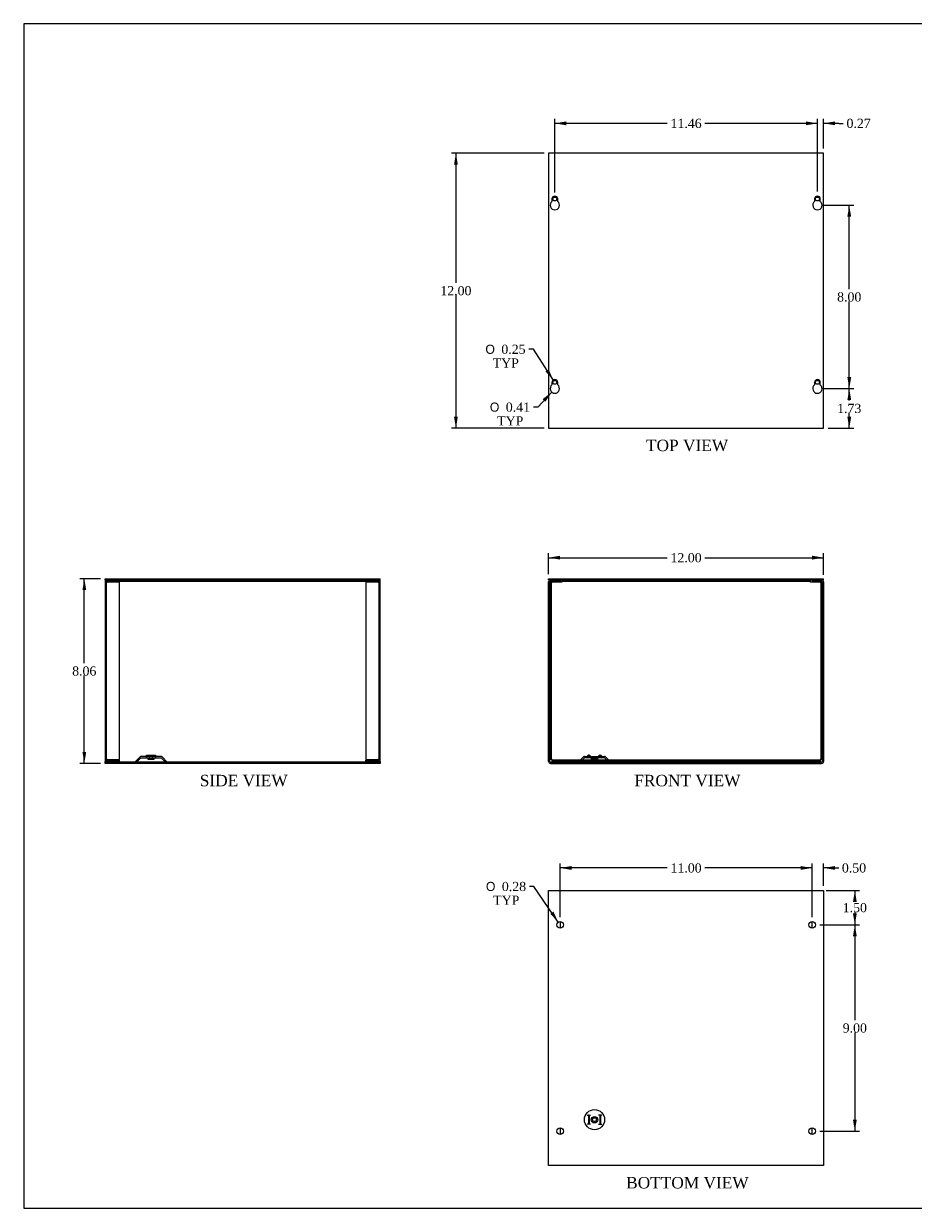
# Model space of a CAD drawing. Header units: inches. Extents: x 0.2 to 77.9, y -0.5 to 51.8.
# Tile 1 of 3: x 0.2 to 39.1, y 0.1 to 51.8. Entities that reach past the tile are written whole.
import ezdxf
from ezdxf.enums import TextEntityAlignment as Align
from ezdxf.lldxf.tags import DXFTag

# ---------------------------------------------------------------- set-up
doc = ezdxf.new("R2010")
doc.units = ezdxf.units.IN
doc.header["$MEASUREMENT"] = 0
for name, color, linetype in [('COM70751-5', 7, 'Continuous'), ('COM70752-10', 7, 'Continuous'), ('COM70753-9', 7, 'Continuous'), ('Default', 7, 'Continuous')]:
    doc.layers.add(name, color=color, linetype=linetype)
doc.styles.add('SEACAD_Solid_Edge_ANSI1_Symbols', font='txt')
doc.styles.add('SEACAD_Times_New_Roman', font='times.ttf')
tags = doc.linetypes.add('HIDDEN2', pattern=[0.1875, 0.125, -0.0625]).pattern_tags.tags
tags[6:7] = [DXFTag(74, 4), DXFTag(75, 0), DXFTag(340, '0'), DXFTag(46, 0.0), DXFTag(50, 0.0), DXFTag(44, 0.0), DXFTag(45, 0.0)]
tags[4:5] = [DXFTag(74, 4), DXFTag(75, 0), DXFTag(340, '0'), DXFTag(46, 0.0), DXFTag(50, 0.0), DXFTag(44, 0.0), DXFTag(45, 0.0)]
doc.dimstyles.new('HAMMOND_(STH_-_66x44)', dxfattribs={"dimtxt": 0.4, "dimasz": 0.5, "dimexe": 0.2, "dimexo": 0.2, "dimgap": 0.1, "dimtad": 0, "dimtih": 1, "dimtoh": 1, "dimzin": 0, "dimdsep": 46, "dimtxsty": 'SEACAD_Times_New_Roman', "dimblk1": '_SE_FILLED', "dimblk2": '_SE_FILLED', "dimsah": 1, "dimcen": 0.2, "dimadec": 0, "dimazin": 0, "dimtfac": 0.8, "dimtofl": 0, "dimtmove": 0, "dimatfit": 3, "dimfxl": 1, "dimtolj": 1, "dimtzin": 0, "dimarcsym": 0})

# ---------------------------------------------------------------- blocks, each defined once
blk = doc.blocks.new('SE')
at = {"layer": 'COM70751-5', "color": 7, "linetype": 'Continuous'}
for p, q in [((23.148, 27.541), (35.148, 27.541)), ((23.148, 27.484), (23.148, 27.541)), ((23.148, 27.484), (35.148, 27.484)), ((35.148, 27.484), (35.148, 27.541))]:
    blk.add_line(p, q, dxfattribs=at)
at = {"layer": 'COM70751-5', "color": 7, "linetype": 'HIDDEN2'}
for p, q in [((23.215, 27.541), (23.215, 27.484)), ((23.293, 27.484), (23.293, 27.541)), ((23.543, 27.484), (23.543, 27.541)), ((23.621, 27.484), (23.621, 27.541)), ((34.675, 27.541), (34.675, 27.484)), ((34.753, 27.484), (34.753, 27.541)), ((35.003, 27.484), (35.003, 27.541)), ((35.081, 27.484), (35.081, 27.541))]:
    blk.add_line(p, q, dxfattribs=at)
at = {"layer": 'COM70752-10', "color": 7, "linetype": 'Continuous'}
for p, q in [((23.148, 19.57), (23.148, 27.398)), ((23.205, 19.57), (23.205, 27.398)), ((23.234, 27.484), (23.648, 27.484)), ((23.234, 27.427), (23.648, 27.427)), ((23.648, 27.484), (23.648, 27.427)), ((34.648, 27.484), (34.648, 27.427)), ((34.648, 27.484), (35.062, 27.484)), ((34.648, 27.427), (35.062, 27.427)), ((35.091, 27.398), (35.091, 19.57)), ((35.148, 27.398), (35.148, 19.57)), ((23.234, 19.541), (35.062, 19.541)), ((23.234, 19.484), (35.062, 19.484)), ((24.463, 19.564), (24.44, 19.541)), ((25.857, 19.541), (25.834, 19.564))]:
    blk.add_line(p, q, dxfattribs=at)
at = {"layer": 'COM70752-10', "color": 7, "linetype": 'HIDDEN2'}
for p, q in [((23.333, 27.484), (23.333, 27.427)), ((23.503, 27.427), (23.503, 27.484)), ((34.793, 27.484), (34.793, 27.427)), ((34.963, 27.427), (34.963, 27.484)), ((24.668, 19.768), (24.463, 19.564)), ((24.708, 19.728), (24.48, 19.5)), ((24.708, 19.785), (25.589, 19.785)), ((25.589, 19.728), (24.708, 19.728)), ((24.831, 19.803), (24.826, 19.785)), ((24.826, 19.728), (24.826, 19.785)), ((24.886, 19.788), (24.881, 19.77)), ((24.916, 19.845), (24.886, 19.845)), ((24.916, 19.788), (24.886, 19.788)), ((24.921, 19.77), (24.916, 19.788)), ((24.976, 19.785), (24.971, 19.803)), ((24.976, 19.728), (24.976, 19.785)), ((25.006, 19.728), (25.006, 19.66)), ((25.29, 19.66), (25.006, 19.66)), ((25.063, 19.785), (25.063, 19.66)), ((25.233, 19.66), (25.233, 19.785)), ((25.29, 19.66), (25.29, 19.728)), ((25.321, 19.785), (25.326, 19.803)), ((25.321, 19.728), (25.321, 19.785)), ((25.376, 19.77), (25.381, 19.788)), ((25.381, 19.845), (25.411, 19.845)), ((25.381, 19.788), (25.411, 19.788)), ((25.411, 19.788), (25.416, 19.77)), ((25.466, 19.803), (25.471, 19.785)), ((25.471, 19.728), (25.471, 19.785)), ((25.817, 19.5), (25.589, 19.728)), ((25.834, 19.564), (25.629, 19.768)), ((23.508, 19.541), (23.508, 19.484)), ((23.789, 19.484), (23.789, 19.541)), ((26.398, 19.541), (26.398, 19.538)), ((26.898, 19.538), (26.398, 19.538)), ((26.402, 19.541), (26.402, 19.538)), ((26.461, 19.538), (26.461, 19.541)), ((26.501, 19.538), (26.501, 19.541)), ((26.548, 19.538), (26.548, 19.541)), ((26.647, 19.538), (26.647, 19.541)), ((26.649, 19.538), (26.649, 19.541)), ((26.748, 19.538), (26.748, 19.541)), ((26.796, 19.538), (26.796, 19.541)), ((26.836, 19.538), (26.836, 19.541)), ((26.894, 19.538), (26.894, 19.541)), ((26.898, 19.538), (26.898, 19.541)), ((34.508, 19.541), (34.508, 19.484)), ((34.789, 19.484), (34.789, 19.541))]:
    blk.add_line(p, q, dxfattribs=at)
at = {"layer": 'COM70752-10', "color": 7, "linetype": 'Continuous'}
for centre, radius, start, end in [((23.234, 27.398), 0.086, 90, 180), ((23.234, 27.398), 0.029, 90, 180), ((35.062, 27.398), 0.086, 0, 90), ((35.062, 27.398), 0.029, 0, 90), ((23.234, 19.57), 0.086, 180, 270), ((23.234, 19.57), 0.029, 180, 270), ((35.062, 19.57), 0.086, 270, 0), ((35.062, 19.57), 0.029, 270, 0)]:
    blk.add_arc(centre, radius, start, end, dxfattribs=at)
at = {"layer": 'COM70752-10', "color": 7, "linetype": 'HIDDEN2'}
for centre, start, end in [((24.708, 19.728), 90, 135), ((24.826, 19.785), 270, 345), ((24.886, 19.788), 90, 165), ((24.916, 19.788), 15, 90), ((24.976, 19.785), 195, 270), ((25.321, 19.785), 270, 345), ((25.381, 19.788), 90, 165), ((25.411, 19.788), 15, 90), ((25.471, 19.785), 195, 270), ((25.589, 19.728), 45, 90), ((24.44, 19.541), 270, 315), ((25.857, 19.541), 225, 270)]:
    blk.add_arc(centre, 0.057, start, end, dxfattribs=at)
at = {"layer": 'COM70753-9', "color": 7, "linetype": 'Continuous'}
for p, q in [((23.719, 27.484), (23.719, 27.398)), ((23.719, 27.398), (23.719, 27.384)), ((34.577, 27.398), (34.577, 27.484)), ((34.577, 27.384), (34.577, 27.398)), ((23.218, 27.384), (23.304, 27.384)), ((23.218, 19.65), (23.218, 27.384)), ((23.719, 27.384), (23.304, 27.384)), ((34.992, 27.384), (34.577, 27.384)), ((34.992, 27.384), (35.078, 27.384)), ((35.078, 27.384), (35.078, 19.65)), ((23.304, 19.65), (23.218, 19.65)), ((23.304, 19.564), (23.304, 19.65)), ((35.078, 19.65), (34.992, 19.65)), ((34.992, 19.65), (34.992, 19.564)), ((34.992, 19.564), (23.304, 19.564))]:
    blk.add_line(p, q, dxfattribs=at)
at = {"layer": 'COM70753-9', "color": 7, "linetype": 'HIDDEN2'}
for p, q in [((23.719, 27.427), (34.577, 27.427)), ((23.275, 19.65), (23.275, 27.384)), ((35.021, 27.384), (35.021, 19.65)), ((34.992, 19.621), (23.304, 19.621))]:
    blk.add_line(p, q, dxfattribs=at)
blk = doc.blocks.new('SE1')
at = {"layer": 'COM70752-10', "color": 7, "linetype": 'Continuous'}
for p, q in [((23.148, 13.939), (23.234, 13.939)), ((23.148, 1.939), (23.148, 13.939)), ((23.234, 13.939), (35.062, 13.939)), ((35.062, 13.939), (35.148, 13.939)), ((35.148, 13.939), (35.148, 1.939)), ((23.648, 12.579), (23.648, 12.298)), ((34.648, 12.298), (34.648, 12.579)), ((24.826, 4.139), (24.976, 4.139)), ((24.826, 4.139), (24.826, 4.139)), ((24.826, 4.139), (24.881, 4.139)), ((24.886, 4.139), (24.881, 4.139)), ((24.886, 4.139), (24.886, 3.739)), ((24.916, 4.139), (24.886, 4.139)), ((24.916, 4.139), (24.916, 3.739)), ((24.921, 4.139), (24.916, 4.139)), ((24.921, 4.139), (24.976, 4.139)), ((24.976, 4.139), (24.976, 4.139)), ((25.376, 4.139), (25.321, 4.139)), ((25.471, 4.139), (25.321, 4.139)), ((25.321, 4.139), (25.321, 4.139)), ((25.376, 4.139), (25.381, 4.139)), ((25.381, 4.139), (25.381, 3.739)), ((25.381, 4.139), (25.411, 4.139)), ((25.411, 4.139), (25.416, 4.139)), ((25.411, 4.139), (25.411, 3.739)), ((25.471, 4.139), (25.416, 4.139)), ((25.471, 4.139), (25.471, 4.139)), ((24.826, 3.739), (24.826, 3.739)), ((24.976, 3.739), (24.826, 3.739)), ((24.881, 3.739), (24.826, 3.739)), ((24.886, 3.739), (24.881, 3.739)), ((24.916, 3.739), (24.886, 3.739)), ((24.921, 3.739), (24.916, 3.739)), ((24.976, 3.739), (24.921, 3.739)), ((24.976, 3.739), (24.976, 3.739)), ((25.321, 3.739), (25.376, 3.739)), ((25.321, 3.739), (25.321, 3.739)), ((25.321, 3.739), (25.471, 3.739)), ((25.376, 3.739), (25.381, 3.739)), ((25.381, 3.739), (25.411, 3.739)), ((25.411, 3.739), (25.416, 3.739)), ((25.416, 3.739), (25.471, 3.739)), ((25.471, 3.739), (25.471, 3.739)), ((23.648, 3.579), (23.648, 3.298)), ((34.648, 3.298), (34.648, 3.579)), ((23.234, 1.939), (23.148, 1.939)), ((35.062, 1.939), (23.234, 1.939)), ((35.148, 1.939), (35.062, 1.939))]:
    blk.add_line(p, q, dxfattribs=at)
for centre, radius in [((23.648, 12.439), 0.141), ((34.648, 12.439), 0.141), ((25.148, 3.939), 0.44), ((25.148, 3.939), 0.142), ((25.148, 3.939), 0.085), ((23.648, 3.439), 0.141), ((34.648, 3.439), 0.141)]:
    blk.add_circle(centre, radius, dxfattribs=at)
blk = doc.blocks.new('SE2')
at = {"layer": 'COM70751-5', "color": 7, "linetype": 'Continuous'}
for p, q in [((3.795, 27.541), (15.795, 27.541)), ((3.795, 27.484), (3.795, 27.541)), ((3.795, 27.484), (15.795, 27.484)), ((15.795, 27.484), (15.795, 27.541))]:
    blk.add_line(p, q, dxfattribs=at)
at = {"layer": 'COM70751-5', "color": 7, "linetype": 'HIDDEN2'}
for p, q in [((5.67, 27.541), (5.67, 27.484)), ((5.907, 27.484), (5.907, 27.541)), ((6.27, 27.484), (6.27, 27.541)), ((13.67, 27.541), (13.67, 27.484)), ((13.907, 27.484), (13.907, 27.541)), ((14.27, 27.484), (14.27, 27.541))]:
    blk.add_line(p, q, dxfattribs=at)
at = {"layer": 'COM70752-10', "color": 7, "linetype": 'Continuous'}
for p, q in [((3.795, 27.484), (3.795, 27.398)), ((3.795, 27.398), (3.795, 19.57)), ((15.795, 27.398), (15.795, 27.484)), ((15.795, 19.57), (15.795, 27.398)), ((3.795, 19.484), (3.795, 19.57)), ((15.795, 19.484), (3.795, 19.484)), ((15.795, 19.57), (15.795, 19.484))]:
    blk.add_line(p, q, dxfattribs=at)
at = {"layer": 'COM70752-10', "color": 7, "linetype": 'HIDDEN2'}
for p, q in [((3.795, 27.427), (15.795, 27.427)), ((5.71, 27.484), (5.71, 27.427)), ((5.88, 27.427), (5.88, 27.484)), ((13.71, 27.484), (13.71, 27.427)), ((13.88, 27.427), (13.88, 27.484)), ((5.314, 19.768), (5.087, 19.541)), ((5.355, 19.728), (5.127, 19.5)), ((6.235, 19.785), (5.355, 19.785)), ((5.355, 19.728), (6.235, 19.728)), ((5.595, 19.803), (5.595, 19.845)), ((5.595, 19.845), (5.995, 19.845)), ((5.595, 19.803), (5.595, 19.785)), ((5.995, 19.788), (5.595, 19.788)), ((5.595, 19.728), (5.595, 19.785)), ((5.595, 19.785), (5.595, 19.728)), ((5.653, 19.728), (5.653, 19.66)), ((5.653, 19.66), (5.937, 19.66)), ((5.71, 19.785), (5.71, 19.66)), ((5.88, 19.66), (5.88, 19.785)), ((5.937, 19.66), (5.937, 19.728)), ((5.995, 19.845), (5.995, 19.803)), ((5.995, 19.803), (5.995, 19.785)), ((5.995, 19.728), (5.995, 19.785)), ((5.995, 19.785), (5.995, 19.728)), ((6.463, 19.5), (6.235, 19.728)), ((6.504, 19.541), (6.276, 19.768)), ((15.795, 19.541), (3.795, 19.541)), ((5.155, 19.541), (5.155, 19.484)), ((5.436, 19.484), (5.436, 19.541)), ((5.545, 19.541), (5.545, 19.538)), ((5.545, 19.538), (6.045, 19.538)), ((5.549, 19.541), (5.549, 19.538)), ((5.607, 19.538), (5.607, 19.541)), ((5.794, 19.538), (5.794, 19.541)), ((5.794, 19.538), (5.794, 19.541)), ((5.796, 19.538), (5.796, 19.541)), ((5.869, 19.538), (5.869, 19.541)), ((5.871, 19.538), (5.871, 19.541)), ((5.944, 19.538), (5.944, 19.541)), ((5.946, 19.538), (5.946, 19.541)), ((6.041, 19.538), (6.041, 19.541)), ((6.045, 19.538), (6.045, 19.541)), ((14.155, 19.541), (14.155, 19.484)), ((14.436, 19.484), (14.436, 19.541))]:
    blk.add_line(p, q, dxfattribs=at)
for centre, start, end in [((5.355, 19.728), 90, 135), ((6.235, 19.728), 45, 90), ((5.087, 19.541), 270, 315), ((6.504, 19.541), 225, 270)]:
    blk.add_arc(centre, 0.057, start, end, dxfattribs=at)
at = {"layer": 'COM70753-9', "color": 7, "linetype": 'HIDDEN2'}
for p, q in [((3.852, 27.384), (3.852, 27.398)), ((4.295, 27.484), (4.295, 27.427)), ((15.295, 27.484), (15.295, 27.427)), ((15.738, 27.398), (15.738, 27.384)), ((3.795, 27.384), (3.881, 27.384)), ((3.852, 19.65), (3.852, 27.384)), ((4.42, 27.384), (3.881, 27.384)), ((4.42, 19.65), (4.42, 27.384)), ((15.709, 27.384), (15.17, 27.384)), ((15.17, 27.384), (15.17, 19.65)), ((15.709, 27.384), (15.795, 27.384)), ((15.738, 27.384), (15.738, 19.65)), ((3.881, 19.65), (3.795, 19.65)), ((3.881, 19.65), (4.42, 19.65)), ((15.17, 19.65), (15.709, 19.65)), ((15.795, 19.65), (15.709, 19.65)), ((4.42, 19.621), (3.881, 19.621)), ((4.42, 19.564), (3.881, 19.564)), ((4.42, 19.564), (4.42, 19.621)), ((15.709, 19.621), (15.17, 19.621)), ((15.17, 19.564), (15.17, 19.621)), ((15.709, 19.564), (15.17, 19.564))]:
    blk.add_line(p, q, dxfattribs=at)
for centre, radius, start, end in [((3.881, 27.398), 0.086, 90, 180), ((3.881, 27.398), 0.029, 90, 180), ((15.709, 27.398), 0.086, 0, 90), ((15.709, 27.398), 0.029, 0, 90), ((3.881, 19.65), 0.086, 180, 270), ((3.881, 19.65), 0.029, 180, 270), ((15.709, 19.65), 0.086, 270, 0), ((15.709, 19.65), 0.029, 270, 0)]:
    blk.add_arc(centre, radius, start, end, dxfattribs=at)
blk = doc.blocks.new('SE4')
at = {"layer": 'COM70751-5', "color": 7, "linetype": 'Continuous'}
for p, q in [((35.148, 46.105), (23.148, 46.105)), ((23.148, 46.105), (23.148, 34.105)), ((35.148, 34.105), (35.148, 46.105)), ((23.293, 44.105), (23.293, 43.993)), ((23.543, 43.993), (23.543, 44.105)), ((34.753, 44.105), (34.753, 43.993)), ((35.003, 43.993), (35.003, 44.105)), ((23.293, 36.105), (23.293, 35.993)), ((23.543, 35.993), (23.543, 36.105)), ((34.753, 36.105), (34.753, 35.993)), ((35.003, 35.993), (35.003, 36.105)), ((23.148, 34.105), (35.148, 34.105))]:
    blk.add_line(p, q, dxfattribs=at)
for centre, radius, start, end in [((23.418, 43.833), 0.203, 128.0074, 51.9926), ((23.418, 44.105), 0.125, 0, 180), ((34.878, 43.833), 0.203, 128.0074, 51.9926), ((34.878, 44.105), 0.125, 0, 180), ((23.418, 36.105), 0.125, 0, 180), ((34.878, 36.105), 0.125, 0, 180), ((23.418, 35.833), 0.203, 128.0074, 51.9926), ((34.878, 35.833), 0.203, 128.0074, 51.9926)]:
    blk.add_arc(centre, radius, start, end, dxfattribs=at)
at = {"layer": 'COM70752-10', "color": 7, "linetype": 'Continuous'}
for centre in [(23.418, 44.105), (34.878, 44.105), (23.418, 36.105), (34.878, 36.105)]:
    blk.add_circle(centre, 0.085, dxfattribs=at)
blk = doc.blocks.new('DMBLK5833')
at = {"layer": 'Default', "linetype": 'Continuous'}
for points in [[(36.351, 35.333), (36.268, 35.833), (36.184, 35.333)], [(36.351, 34.605), (36.184, 34.605), (36.268, 34.105)]]:
    blk.add_hatch(color=7, dxfattribs=at).paths.add_polyline_path(points)
at = {"layer": 'Default', "color": 7, "linetype": 'Continuous'}
for p, q in [((35.078, 35.833), (36.468, 35.833)), ((36.268, 35.309), (36.268, 35.833)), ((36.268, 34.105), (36.268, 34.769)), ((35.348, 34.105), (36.468, 34.105))]:
    blk.add_line(p, q, dxfattribs=at)
at = {"layer": 'Default', "color": 7, "linetype": 'Continuous', "style": 'SEACAD_Times_New_Roman'}
blk.add_text('1.73', height=0.4, dxfattribs=at).set_placement((35.737, 35.169), align=Align.TOP_LEFT)
blk = doc.blocks.new('_SE_FILLED')
at = {"color": 0}
blk.add_line((0, 0), (-1, 0), dxfattribs=at)
blk.add_solid([(0, 0), (-1, -0.1665), (-1, 0.1665), (0, 0)], dxfattribs=at)
blk = doc.blocks.new('DMBLK5834')
at = {"layer": 'Default', "linetype": 'Continuous'}
for points in [[(23.648, 28.54), (23.148, 28.457), (23.648, 28.373)], [(34.648, 28.54), (34.648, 28.373), (35.148, 28.457)]]:
    blk.add_hatch(color=7, dxfattribs=at).paths.add_polyline_path(points)
at = {"layer": 'Default', "color": 7, "linetype": 'Continuous'}
for p, q in [((23.148, 27.741), (23.148, 28.657)), ((23.148, 28.457), (28.326, 28.457)), ((29.971, 28.457), (35.148, 28.457)), ((35.148, 27.712), (35.148, 28.657))]:
    blk.add_line(p, q, dxfattribs=at)
at = {"layer": 'Default', "color": 7, "linetype": 'Continuous', "style": 'SEACAD_Times_New_Roman'}
blk.add_text('12.00', height=0.4, dxfattribs=at).set_placement((28.466, 28.657), align=Align.TOP_LEFT)
blk = doc.blocks.new('DMBLK5835')
at = {"layer": 'Default', "linetype": 'Continuous'}
for points in [[(2.801, 27.041), (2.967, 27.041), (2.884, 27.541)], [(2.801, 19.984), (2.884, 19.484), (2.967, 19.984)]]:
    blk.add_hatch(color=7, dxfattribs=at).paths.add_polyline_path(points)
at = {"layer": 'Default', "color": 7, "linetype": 'Continuous'}
for p, q in [((3.595, 27.541), (2.684, 27.541)), ((2.884, 23.852), (2.884, 27.541)), ((2.884, 19.484), (2.884, 23.312)), ((3.595, 19.484), (2.684, 19.484))]:
    blk.add_line(p, q, dxfattribs=at)
at = {"layer": 'Default', "color": 7, "linetype": 'Continuous', "style": 'SEACAD_Times_New_Roman'}
blk.add_text('8.06', height=0.4, dxfattribs=at).set_placement((2.353, 23.712), align=Align.TOP_LEFT)
blk = doc.blocks.new('DMBLK5836')
at = {"layer": 'Default', "linetype": 'Continuous'}
for points in [[(19.019, 45.605), (19.185, 45.605), (19.102, 46.105)], [(19.019, 34.605), (19.102, 34.105), (19.185, 34.605)]]:
    blk.add_hatch(color=7, dxfattribs=at).paths.add_polyline_path(points)
at = {"layer": 'Default', "color": 7, "linetype": 'Continuous'}
for p, q in [((22.948, 46.105), (18.902, 46.105)), ((19.102, 46.105), (19.102, 40.445)), ((19.102, 39.905), (19.102, 34.105)), ((22.948, 34.105), (18.902, 34.105))]:
    blk.add_line(p, q, dxfattribs=at)
at = {"layer": 'Default', "color": 7, "linetype": 'Continuous', "style": 'SEACAD_Times_New_Roman'}
blk.add_text('12.00', height=0.4, dxfattribs=at).set_placement((18.42, 40.305), align=Align.TOP_LEFT)
blk = doc.blocks.new('DMBLK5837')
at = {"layer": 'Default', "linetype": 'Continuous'}
blk.add_hatch(color=7, dxfattribs=at).paths.add_polyline_path([(23.006, 35.258), (23.281, 35.683), (22.883, 35.37)])
at = {"layer": 'Default', "color": 7, "linetype": 'Continuous'}
for p, q in [((23.281, 35.683), (22.68, 35.025)), ((22.68, 35.025), (22.48, 35.025))]:
    blk.add_line(p, q, dxfattribs=at)
for s, style, p in [('O', 'SEACAD_Solid_Edge_ANSI1_Symbols', (20.582, 35.225)), ('0.41', 'SEACAD_Times_New_Roman', (21.278, 35.225)), ('TYP', 'SEACAD_Times_New_Roman', (20.902, 34.625))]:
    blk.add_text(s, height=0.4, dxfattribs=dict(at, style=style)).set_placement(p, align=Align.TOP_LEFT)
blk = doc.blocks.new('DMBLK5838')
at = {"layer": 'Default', "linetype": 'Continuous'}
blk.add_hatch(color=7, dxfattribs=at).paths.add_polyline_path([(23.009, 36.585), (23.35, 36.21), (23.149, 36.675)])
at = {"layer": 'Default', "color": 7, "linetype": 'Continuous'}
for p, q in [((22.485, 37.549), (22.285, 37.549)), ((23.35, 36.21), (22.485, 37.549))]:
    blk.add_line(p, q, dxfattribs=at)
for s, style, p in [('O', 'SEACAD_Solid_Edge_ANSI1_Symbols', (20.388, 37.749)), ('0.25', 'SEACAD_Times_New_Roman', (21.084, 37.749)), ('TYP', 'SEACAD_Times_New_Roman', (20.707, 37.149))]:
    blk.add_text(s, height=0.4, dxfattribs=dict(at, style=style)).set_placement(p, align=Align.TOP_LEFT)
blk = doc.blocks.new('DMBLK5840')
at = {"layer": 'Default', "linetype": 'Continuous'}
for points in [[(34.378, 47.489), (34.378, 47.322), (34.878, 47.405)], [(35.648, 47.489), (35.148, 47.405), (35.648, 47.322)]]:
    blk.add_hatch(color=7, dxfattribs=at).paths.add_polyline_path(points)
at = {"layer": 'Default', "color": 7, "linetype": 'Continuous'}
for p, q in [((34.878, 44.43), (34.878, 47.605)), ((35.148, 46.305), (35.148, 47.605)), ((34.878, 47.405), (33.878, 47.405)), ((35.808, 47.405), (35.148, 47.405)), ((35.808, 47.405), (36.008, 47.405))]:
    blk.add_line(p, q, dxfattribs=at)
at = {"layer": 'Default', "color": 7, "linetype": 'Continuous', "style": 'SEACAD_Times_New_Roman'}
blk.add_text('0.27', height=0.4, dxfattribs=at).set_placement((36.148, 47.605), align=Align.TOP_LEFT)
blk = doc.blocks.new('DMBLK5841')
at = {"layer": 'Default', "linetype": 'Continuous'}
for points in [[(23.918, 47.489), (23.418, 47.405), (23.918, 47.322)], [(34.378, 47.489), (34.378, 47.322), (34.878, 47.405)]]:
    blk.add_hatch(color=7, dxfattribs=at).paths.add_polyline_path(points)
at = {"layer": 'Default', "color": 7, "linetype": 'Continuous'}
for p, q in [((23.418, 44.39), (23.418, 47.605)), ((34.878, 44.43), (34.878, 47.605)), ((28.326, 47.405), (23.418, 47.405)), ((34.878, 47.405), (29.971, 47.405))]:
    blk.add_line(p, q, dxfattribs=at)
at = {"layer": 'Default', "color": 7, "linetype": 'Continuous', "style": 'SEACAD_Times_New_Roman'}
blk.add_text('11.46', height=0.4, dxfattribs=at).set_placement((28.466, 47.605), align=Align.TOP_LEFT)
blk = doc.blocks.new('DMBLK5842')
at = {"layer": 'Default', "linetype": 'Continuous'}
for points in [[(34.148, 15.004), (34.148, 14.838), (34.648, 14.921)], [(35.648, 15.004), (35.148, 14.921), (35.648, 14.838)]]:
    blk.add_hatch(color=7, dxfattribs=at).paths.add_polyline_path(points)
at = {"layer": 'Default', "color": 7, "linetype": 'Continuous'}
for p, q in [((34.648, 12.779), (34.648, 15.121)), ((35.148, 14.139), (35.148, 15.121)), ((34.648, 14.921), (33.648, 14.921)), ((35.606, 14.921), (35.148, 14.921)), ((35.606, 14.921), (35.806, 14.921))]:
    blk.add_line(p, q, dxfattribs=at)
at = {"layer": 'Default', "color": 7, "linetype": 'Continuous', "style": 'SEACAD_Times_New_Roman'}
blk.add_text('0.50', height=0.4, dxfattribs=at).set_placement((35.946, 15.121), align=Align.TOP_LEFT)
blk = doc.blocks.new('DMBLK5843')
at = {"layer": 'Default', "linetype": 'Continuous'}
for points in [[(24.148, 15.004), (23.648, 14.921), (24.148, 14.838)], [(34.148, 15.004), (34.148, 14.838), (34.648, 14.921)]]:
    blk.add_hatch(color=7, dxfattribs=at).paths.add_polyline_path(points)
at = {"layer": 'Default', "color": 7, "linetype": 'Continuous'}
for p, q in [((23.648, 12.779), (23.648, 15.121)), ((34.648, 12.779), (34.648, 15.121)), ((28.326, 14.921), (23.648, 14.921)), ((34.648, 14.921), (29.971, 14.921))]:
    blk.add_line(p, q, dxfattribs=at)
at = {"layer": 'Default', "color": 7, "linetype": 'Continuous', "style": 'SEACAD_Times_New_Roman'}
blk.add_text('11.00', height=0.4, dxfattribs=at).set_placement((28.466, 15.121), align=Align.TOP_LEFT)
blk = doc.blocks.new('DMBLK5844')
at = {"layer": 'Default', "linetype": 'Continuous'}
for points in [[(36.595, 13.439), (36.511, 13.939), (36.428, 13.439)], [(36.595, 12.939), (36.428, 12.939), (36.511, 12.439)]]:
    blk.add_hatch(color=7, dxfattribs=at).paths.add_polyline_path(points)
at = {"layer": 'Default', "color": 7, "linetype": 'Continuous'}
for p, q in [((35.262, 13.939), (36.711, 13.939)), ((36.511, 13.939), (36.511, 13.529)), ((36.511, 12.989), (36.511, 12.439)), ((34.989, 12.439), (36.711, 12.439))]:
    blk.add_line(p, q, dxfattribs=at)
at = {"layer": 'Default', "color": 7, "linetype": 'Continuous', "style": 'SEACAD_Times_New_Roman'}
blk.add_text('1.50', height=0.4, dxfattribs=at).set_placement((35.981, 13.389), align=Align.TOP_LEFT)
blk = doc.blocks.new('DMBLK5845')
at = {"layer": 'Default', "linetype": 'Continuous'}
for points in [[(36.595, 11.939), (36.511, 12.439), (36.428, 11.939)], [(36.595, 3.939), (36.428, 3.939), (36.511, 3.439)]]:
    blk.add_hatch(color=7, dxfattribs=at).paths.add_polyline_path(points)
at = {"layer": 'Default', "color": 7, "linetype": 'Continuous'}
for p, q in [((34.989, 12.439), (36.711, 12.439)), ((36.511, 12.439), (36.511, 8.279)), ((36.511, 7.739), (36.511, 3.439)), ((34.989, 3.439), (36.711, 3.439))]:
    blk.add_line(p, q, dxfattribs=at)
at = {"layer": 'Default', "color": 7, "linetype": 'Continuous', "style": 'SEACAD_Times_New_Roman'}
blk.add_text('9.00', height=0.4, dxfattribs=at).set_placement((35.981, 8.139), align=Align.TOP_LEFT)
blk = doc.blocks.new('DMBLK5846')
at = {"layer": 'Default', "linetype": 'Continuous'}
blk.add_hatch(color=7, dxfattribs=at).paths.add_polyline_path([(23.219, 12.921), (23.569, 12.555), (23.357, 13.015)])
at = {"layer": 'Default', "color": 7, "linetype": 'Continuous'}
for p, q in [((22.508, 14.113), (22.308, 14.113)), ((23.569, 12.555), (22.508, 14.113))]:
    blk.add_line(p, q, dxfattribs=at)
for s, style, p in [('O', 'SEACAD_Solid_Edge_ANSI1_Symbols', (20.41, 14.313)), ('0.28', 'SEACAD_Times_New_Roman', (21.106, 14.313)), ('TYP', 'SEACAD_Times_New_Roman', (20.73, 13.713))]:
    blk.add_text(s, height=0.4, dxfattribs=dict(at, style=style)).set_placement(p, align=Align.TOP_LEFT)
blk = doc.blocks.new('DMBLK5847')
at = {"layer": 'Default', "linetype": 'Continuous'}
for points in [[(36.351, 43.333), (36.268, 43.833), (36.184, 43.333)], [(36.351, 36.333), (36.184, 36.333), (36.268, 35.833)]]:
    blk.add_hatch(color=7, dxfattribs=at).paths.add_polyline_path(points)
at = {"layer": 'Default', "color": 7, "linetype": 'Continuous'}
for p, q in [((35.078, 43.833), (36.468, 43.833)), ((36.268, 40.173), (36.268, 43.833)), ((36.268, 35.833), (36.268, 39.633)), ((35.078, 35.833), (36.468, 35.833))]:
    blk.add_line(p, q, dxfattribs=at)
at = {"layer": 'Default', "color": 7, "linetype": 'Continuous', "style": 'SEACAD_Times_New_Roman'}
blk.add_text('8.00', height=0.4, dxfattribs=at).set_placement((35.737, 40.033), align=Align.TOP_LEFT)
blk = doc.blocks.new('BORDER')
at = {"layer": 'Default', "color": 7, "linetype": 'Continuous'}
for p, q in [((0, 27.86), (-41.86, 27.86)), ((-41.86, 27.86), (-41.86, 0)), ((-41.86, 0), (0, 0))]:
    blk.add_line(p, q, dxfattribs=at)

msp = doc.modelspace()

# ---------------------------------------------------------------- block references
at = {"layer": 'Default', "color": 7, "xscale": 1.855, "yscale": 1.855, "zscale": 1.855}
msp.add_blockref('BORDER', (77.888, 0.072), dxfattribs=at)
at = {"layer": 'Default'}
for name in ['SE4', 'SE2', 'SE', 'SE1']:
    msp.add_blockref(name, (0, 0), dxfattribs=at)

# ---------------------------------------------------------------- texts
at = {"layer": 'Default', "color": 7, "linetype": 'Continuous', "style": 'SEACAD_Times_New_Roman'}
for s, p in [('TOP VIEW', (27.395, 33.605)), ('SIDE VIEW', (7.923, 18.984)), ('FRONT VIEW', (26.885, 18.984)), ('BOTTOM VIEW', (26.53, 1.439))]:
    msp.add_text(s, height=0.5, dxfattribs=at).set_placement(p, align=Align.TOP_LEFT)

# ---------------------------------------------------------------- dimensions: what is measured, and where the dimension line sits
at = {"layer": 'Default', "color": 7, "linetype": 'Continuous'}
for base, p1, p2, angle, picture, middle, dimtype in [((34.878, 47.405), (34.878, 44.23), (23.418, 44.19), 180.2, 'DMBLK5841', (29.148, 47.405), 161), ((19.102, 46.105), (23.148, 46.105), (23.148, 34.105), 270, 'DMBLK5836', (19.102, 40.105), 161), ((36.268, 35.833), (34.878, 35.833), (34.878, 43.833), 90, 'DMBLK5847', (36.268, 39.833), 161), ((36.268, 35.833), (35.148, 34.105), (34.878, 35.833), 90, 'DMBLK5833', (36.268, 34.969), 160), ((23.148, 28.457), (23.148, 27.541), (35.148, 27.512), 359.8639, 'DMBLK5834', (29.148, 28.457), 161), ((2.884, 19.484), (3.795, 19.484), (3.795, 27.541), 90, 'DMBLK5835', (2.884, 23.512), 161), ((36.511, 12.439), (35.062, 13.939), (34.789, 12.439), 90, 'DMBLK5844', (36.511, 13.189), 160), ((36.511, 12.439), (34.789, 12.439), (34.789, 3.439), 270, 'DMBLK5845', (36.511, 7.939), 161)]:
    dim = msp.add_linear_dim(base=base, p1=p1, p2=p2, angle=angle, text='\\A1;<>', dimstyle='HAMMOND_(STH_-_66x44)', dxfattribs=at)
    dim.commit()
    dim.dimension.update_dxf_attribs({"geometry": picture, "text_midpoint": middle, "dimtype": dimtype})
for base, p1, p2, picture, middle in [((34.878, 47.405), (35.148, 46.105), (34.878, 44.23), 'DMBLK5840', (36.008, 47.405)), ((34.648, 14.921), (35.148, 13.939), (34.648, 12.579), 'DMBLK5842', (35.806, 14.921))]:
    dim = msp.add_linear_dim(base=base, p1=p1, p2=p2, text='\\A1;<>', dimstyle='HAMMOND_(STH_-_66x44)', override={"dimtmove": 1}, dxfattribs=at)
    dim.commit()
    dim.dimension.update_dxf_attribs({"geometry": picture, "text_midpoint": middle, "dimtype": 160})
for p1, p2, picture, middle in [((23.486, 36), (23.35, 36.21), 'DMBLK5838', (22.285, 37.549)), ((23.555, 35.983), (23.281, 35.683), 'DMBLK5837', (22.48, 35.025)), ((23.727, 12.323), (23.569, 12.555), 'DMBLK5846', (22.308, 14.113))]:
    dim = msp.add_diameter_dim_2p(p1=p1, p2=p2, text='\\A1;<>\\PTYP', dimstyle='HAMMOND_(STH_-_66x44)', dxfattribs=at)
    dim.commit()
    dim.dimension.update_dxf_attribs({"geometry": picture, "text_midpoint": middle, "dimtype": 163})
dim = msp.add_linear_dim(base=(23.648, 14.921), p1=(34.648, 12.579), p2=(23.648, 12.579), text='\\A1;<>', dimstyle='HAMMOND_(STH_-_66x44)', dxfattribs=at)
dim.commit()
dim.dimension.update_dxf_attribs({"geometry": 'DMBLK5843', "text_midpoint": (29.148, 14.921), "dimtype": 160})

doc.saveas('drawing.dxf')
